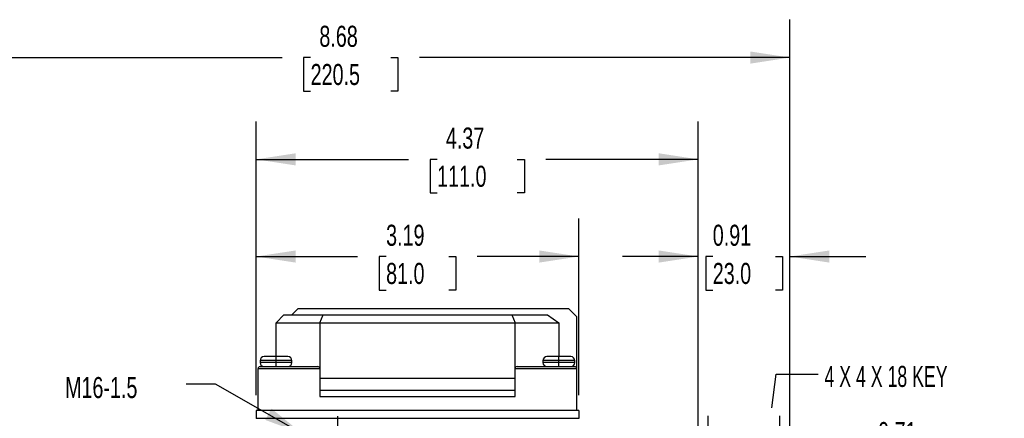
# Model space of a CAD drawing. Header units: inches. Extents: x 0 to 33, y 0 to 25.5.
# Tile 5 of 19: x 6.4 to 16.1, y 11.3 to 15.3. Entities that reach past the tile are written whole.
import ezdxf

# ---------------------------------------------------------------- set-up
doc = ezdxf.new("R2010")
doc.units = ezdxf.units.IN
doc.header["$LTSCALE"] = 3
doc.header["$MEASUREMENT"] = 0
doc.linetypes.add('CENTERX2', pattern=[0.8, 0.5, -0.1, 0.1, -0.1])
doc.layers.add('CENTER', color=40, linetype='CENTERX2')
doc.layers.add('DIMENSIONS', color=140, linetype='Continuous', lineweight=25)
doc.layers.add('TEXT', color=140, linetype='Continuous', lineweight=25)
doc.styles.add('SLDTEXTSTYLE0', font='TXT', dxfattribs={"width": 0.7})
doc.styles.add('SLDTEXTSTYLE2', font='TXT', dxfattribs={"width": 0.628571})
doc.dimstyles.new('SLDDIMSTYLE0', dxfattribs={"dimtxt": 0.208333, "dimasz": 0.39, "dimexe": 0, "dimexo": 0.0625, "dimgap": 0.052083, "dimtad": 0, "dimtih": 1, "dimtoh": 1, "dimrnd": 1e-09, "dimdsep": 46, "dimtxsty": 'SLDTEXTSTYLE0', "dimsah": 1, "dimcen": 0.09, "dimadec": 0, "dimazin": 2, "dimtfac": 1, "dimtmove": 0, "dimatfit": 0, "dimfxl": 0, "dimfrac": 2, "dimtolj": 1, "dimtzin": 12, "dimarcsym": 0})
doc.dimstyles.new('SLDDIMSTYLE1', dxfattribs={"dimtxt": 0.208333, "dimasz": 0.39, "dimexe": 0, "dimexo": 0.0625, "dimgap": 0.052083, "dimtad": 0, "dimtih": 1, "dimtoh": 1, "dimrnd": 1e-09, "dimzin": 12, "dimdsep": 46, "dimtxsty": 'SLDTEXTSTYLE0', "dimsah": 1, "dimcen": 0.09, "dimadec": 0, "dimazin": 3, "dimtfac": 1, "dimtofl": 0, "dimtmove": 0, "dimatfit": 3, "dimfxl": 0, "dimfrac": 2, "dimtolj": 1, "dimtzin": 12, "dimarcsym": 0})
doc.dimstyles.new('SLDDIMSTYLE2', dxfattribs={"dimtxt": 0.18, "dimasz": 0.39, "dimexe": 0, "dimexo": 0.0625, "dimgap": 0, "dimtad": 0, "dimtih": 1, "dimtoh": 1, "dimdec": 0, "dimrnd": 1e-09, "dimzin": 0, "dimdsep": 46, "dimtxsty": 'Standard', "dimsah": 1, "dimcen": 0.09, "dimadec": 0, "dimazin": 0, "dimtfac": 0.39, "dimtdec": 0, "dimtofl": 0, "dimtmove": 0, "dimatfit": 3, "dimfxl": 0, "dimfrac": 2, "dimtolj": 1, "dimtzin": 0, "dimarcsym": 0})

# ---------------------------------------------------------------- blocks, each defined once
blk = doc.blocks.new('_D_5')
at = {"layer": 'DIMENSIONS'}
for p, q in [((8.7081, 11.5657), (8.7081, 13.313)), ((11.8971, 11.5657), (11.8971, 13.313)), ((8.7081, 12.938), (9.7106, 12.938)), ((9.993, 12.9376), (9.923, 12.9376)), ((9.923, 12.9376), (9.923, 12.6063)), ((10.6122, 12.9376), (10.6822, 12.9376)), ((10.6822, 12.9376), (10.6822, 12.6063)), ((11.8971, 12.938), (10.8946, 12.938)), ((9.923, 12.6063), (9.993, 12.6063)), ((10.6822, 12.6063), (10.6122, 12.6063))]:
    blk.add_line(p, q, dxfattribs=at)
for points in [[(8.7081, 12.938), (9.0981, 12.878), (9.0981, 12.998)], [(11.8971, 12.938), (11.5071, 12.998), (11.5071, 12.878)]]:
    blk.add_solid(points, dxfattribs=at)
at = {"layer": 'DIMENSIONS', "char_height": 0.20833, "attachment_point": 1, "style": 'SLDTEXTSTYLE0'}
for s, insert in [('3.19', (9.993, 13.2528)), ('81.0', (9.993, 12.8748))]:
    blk.add_mtext(s, dxfattribs=dict(at, insert=insert))
blk = doc.blocks.new('_D_6')
at = {"layer": 'DIMENSIONS'}
for p, q in [((8.7081, 11.5657), (8.7081, 14.2746)), ((13.0782, 11.0754), (13.0782, 14.2746)), ((8.7081, 13.8996), (10.2145, 13.8996)), ((10.4969, 13.8992), (10.4269, 13.8992)), ((10.4269, 13.8992), (10.4269, 13.5679)), ((11.2894, 13.8992), (11.3594, 13.8992)), ((11.3594, 13.8992), (11.3594, 13.5679)), ((13.0782, 13.8996), (11.5718, 13.8996)), ((10.4269, 13.5679), (10.4969, 13.5679)), ((11.3594, 13.5679), (11.2894, 13.5679)), ((13.0782, 9.1838), (13.0782, 10.8954))]:
    blk.add_line(p, q, dxfattribs=at)
for points in [[(8.7081, 13.8996), (9.0981, 13.8396), (9.0981, 13.9596)], [(13.0782, 13.8996), (12.6882, 13.9596), (12.6882, 13.8396)]]:
    blk.add_solid(points, dxfattribs=at)
at = {"layer": 'DIMENSIONS', "char_height": 0.20833, "attachment_point": 1, "style": 'SLDTEXTSTYLE0'}
for s, insert in [('4.37', (10.5835, 14.2144)), ('111.0', (10.4969, 13.8364))]:
    blk.add_mtext(s, dxfattribs=dict(at, insert=insert))
blk = doc.blocks.new('_D_7')
at = {"layer": 'DIMENSIONS'}
for p, q in [((5.3026, 11.2104), (5.3026, 15.2819)), ((13.9837, 11.0754), (13.9837, 15.2819)), ((5.3026, 14.9069), (8.9645, 14.9069)), ((9.2469, 14.9064), (9.1769, 14.9064)), ((9.1769, 14.9064), (9.1769, 14.5751)), ((10.0394, 14.9064), (10.1094, 14.9064)), ((10.1094, 14.9064), (10.1094, 14.5751)), ((13.9837, 14.9069), (10.3218, 14.9069)), ((9.1769, 14.5751), (9.2469, 14.5751)), ((10.1094, 14.5751), (10.0394, 14.5751)), ((5.3026, 10.4935), (5.3026, 11.0304)), ((13.9837, 9.0657), (13.9837, 10.8954))]:
    blk.add_line(p, q, dxfattribs=at)
for points in [[(5.3026, 14.9069), (5.6926, 14.8469), (5.6926, 14.9669)], [(13.9837, 14.9069), (13.5937, 14.9669), (13.5937, 14.8469)]]:
    blk.add_solid(points, dxfattribs=at)
at = {"layer": 'DIMENSIONS', "char_height": 0.20833, "attachment_point": 1, "style": 'SLDTEXTSTYLE0'}
for s, insert in [('8.68', (9.3335, 15.2216)), ('220.5', (9.2469, 14.8437))]:
    blk.add_mtext(s, dxfattribs=dict(at, insert=insert))
blk = doc.blocks.new('_D_8')
at = {"layer": 'DIMENSIONS'}
for p, q in [((13.1766, 9.1641), (13.1766, 11.3604)), ((13.8853, 9.1641), (13.8853, 11.3604)), ((13.1766, 10.9854), (12.4266, 10.9854)), ((13.8853, 10.9854), (14.5728, 10.9854)), ((14.8552, 10.985), (14.7852, 10.985)), ((14.7852, 10.985), (14.7852, 10.6537)), ((15.4744, 10.985), (15.5444, 10.985)), ((15.5444, 10.985), (15.5444, 10.6537)), ((14.7852, 10.6537), (14.8552, 10.6537)), ((15.5444, 10.6537), (15.4744, 10.6537))]:
    blk.add_line(p, q, dxfattribs=at)
for points in [[(13.1766, 10.9854), (12.7866, 11.0454), (12.7866, 10.9254)], [(13.8853, 10.9854), (14.2753, 10.9254), (14.2753, 11.0454)]]:
    blk.add_solid(points, dxfattribs=at)
at = {"layer": 'DIMENSIONS', "char_height": 0.20833, "attachment_point": 1, "style": 'SLDTEXTSTYLE0'}
for s, insert in [('0.71', (14.8552, 11.3002)), ('18.0', (14.8552, 10.9222))]:
    blk.add_mtext(s, dxfattribs=dict(at, insert=insert))
blk = doc.blocks.new('_D_9')
at = {"layer": 'DIMENSIONS'}
for p, q in [((13.0782, 11.0754), (13.0782, 13.313)), ((13.9837, 11.0754), (13.9837, 13.313)), ((13.0782, 12.938), (12.3282, 12.938)), ((13.2213, 12.9376), (13.1513, 12.9376)), ((13.1513, 12.9376), (13.1513, 12.6063)), ((13.8405, 12.9376), (13.9105, 12.9376)), ((13.9105, 12.9376), (13.9105, 12.6063)), ((13.9837, 12.938), (14.7337, 12.938)), ((13.1513, 12.6063), (13.2213, 12.6063)), ((13.9105, 12.6063), (13.8405, 12.6063)), ((13.0782, 9.1838), (13.0782, 10.8954)), ((13.9837, 9.0657), (13.9837, 10.8954))]:
    blk.add_line(p, q, dxfattribs=at)
for points in [[(13.0782, 12.938), (12.6882, 12.998), (12.6882, 12.878)], [(13.9837, 12.938), (14.3737, 12.878), (14.3737, 12.998)]]:
    blk.add_solid(points, dxfattribs=at)
at = {"layer": 'DIMENSIONS', "char_height": 0.20833, "attachment_point": 1, "style": 'SLDTEXTSTYLE0'}
for s, insert in [('0.91', (13.2213, 13.2528)), ('23.0', (13.2213, 12.8748))]:
    blk.add_mtext(s, dxfattribs=dict(at, insert=insert))
blk = doc.blocks.new('SW_CENTERMARKSYMBOL_0')
at = {"layer": 'CENTER', "color": 0}
for p, q in [((0, 0.2), (0, 0.5331)), ((0, 0), (0, 0.1)), ((-0.2, 0), (-0.5331, 0)), ((0, 0), (-0.1, 0)), ((0, 0), (0, -0.1)), ((0, 0), (0.1, 0)), ((0.2, 0), (0.5331, 0)), ((0, -0.2), (0, -0.5331))]:
    blk.add_line(p, q, dxfattribs=at)

msp = doc.modelspace()

# ---------------------------------------------------------------- linework, layer by layer
for p, q in [((8.9837, 12.3606), (8.9049, 12.2818)), ((8.9837, 12.3606), (9.3706, 12.3606)), ((9.1215, 12.4196), (9.0624, 12.3606)), ((11.7986, 12.4196), (9.1215, 12.4196)), ((9.338, 12.2818), (9.3706, 12.3606)), ((9.3706, 12.3606), (11.2345, 12.3606)), ((11.2345, 12.3606), (11.2672, 12.2818)), ((11.2345, 12.3606), (11.5889, 12.3606)), ((11.5889, 12.3606), (11.7002, 12.2818)), ((11.7986, 12.4196), (11.8774, 12.3409)), ((8.9049, 12.2818), (9.338, 12.2818)), ((8.9049, 11.9472), (8.9049, 12.2818)), ((9.338, 12.2818), (9.338, 11.8291)), ((9.338, 12.2818), (11.2672, 12.2818)), ((11.2672, 11.8291), (11.2672, 12.2818)), ((11.2672, 12.2818), (11.7002, 12.2818)), ((11.7002, 12.2818), (11.7002, 11.9472)), ((11.8774, 11.8291), (11.8774, 12.3409)), ((8.7475, 11.9078), (8.7475, 11.8881)), ((8.9049, 11.9078), (8.7475, 11.9078)), ((8.9049, 11.8881), (8.7475, 11.8881)), ((8.9049, 11.9472), (8.7868, 11.9472)), ((8.9049, 11.9078), (8.9049, 11.9472)), ((9.0231, 11.9472), (8.9049, 11.9472)), ((8.9049, 11.8881), (8.9049, 11.9078)), ((9.0624, 11.9078), (8.9049, 11.9078)), ((8.9049, 11.8487), (8.9049, 11.8881)), ((9.0624, 11.8881), (8.9049, 11.8881)), ((9.0624, 11.8881), (9.0624, 11.9078)), ((11.5427, 11.9078), (11.5427, 11.8881)), ((11.7002, 11.9078), (11.5427, 11.9078)), ((11.7002, 11.8881), (11.5427, 11.8881)), ((11.7002, 11.9472), (11.5821, 11.9472)), ((11.7002, 11.9078), (11.7002, 11.9472)), ((11.8183, 11.9472), (11.7002, 11.9472)), ((11.7002, 11.8881), (11.7002, 11.9078)), ((11.8577, 11.9078), (11.7002, 11.9078)), ((11.7002, 11.8487), (11.7002, 11.8881)), ((11.8577, 11.8881), (11.7002, 11.8881)), ((11.8577, 11.8881), (11.8577, 11.9078)), ((8.7278, 11.4157), (8.7278, 11.8291)), ((8.7278, 11.8291), (9.338, 11.8291)), ((8.7475, 11.8487), (9.3183, 11.8487)), ((9.338, 11.8291), (9.338, 11.5535)), ((11.2672, 11.8291), (11.8774, 11.8291)), ((11.2672, 11.5535), (11.2672, 11.8291)), ((11.2868, 11.8487), (11.8577, 11.8487)), ((11.8774, 11.4157), (11.8774, 11.8291)), ((11.2672, 11.7306), (9.338, 11.7306)), ((11.2672, 11.6125), (9.338, 11.6125)), ((9.338, 11.5535), (11.2672, 11.5535)), ((8.7081, 11.4157), (8.7081, 11.3369)), ((11.8971, 11.4157), (8.7081, 11.4157)), ((11.8971, 11.4157), (11.8971, 11.3369)), ((11.8971, 11.3369), (8.7081, 11.3369))]:
    msp.add_line(p, q)
for centre, radius, start, end in [((8.7868, 11.9078), 0.0394, 90, 180), ((8.7868, 11.8881), 0.0394, 180, 270), ((9.0231, 11.9078), 0.0394, 0, 90), ((9.0231, 11.8881), 0.0394, 270, 0), ((11.5821, 11.9078), 0.0394, 90, 180), ((11.5821, 11.8881), 0.0394, 180, 270), ((11.8183, 11.9078), 0.0394, 0, 90), ((11.8183, 11.8881), 0.0394, 270, 0), ((8.7475, 11.8291), 0.0197, 90, 180), ((9.3183, 11.8291), 0.0197, 0, 90), ((11.2868, 11.8291), 0.0197, 90, 180), ((11.8577, 11.8291), 0.0197, 0, 90)]:
    msp.add_arc(centre, radius, start, end)

# ---------------------------------------------------------------- block references
at = {"layer": 'CENTER'}
msp.add_blockref('SW_CENTERMARKSYMBOL_0', (9.5152, 10.8251), dxfattribs=at)

# ---------------------------------------------------------------- texts
at = {"layer": 'TEXT', "linetype": 'CENTERX2', "lineweight": 18, "attachment_point": 1}
for s, insert, char_height, style in [('4 X 4 X 18 KEY', (14.3254, 11.8561), 0.208333, 'SLDTEXTSTYLE2'), ('M16-1.5', (6.8199, 11.7458), 0.20833, 'SLDTEXTSTYLE0')]:
    msp.add_mtext(s, dxfattribs=dict(at, insert=insert, char_height=char_height, style=style))

# ---------------------------------------------------------------- dimensions: what is measured, and where the dimension line sits
at = {"layer": 'DIMENSIONS'}
for base, p1, p2, dimstyle, picture, middle in [((5.3026, 14.9069), (13.9837, 8.9157), (5.3026, 10.3435), 'SLDDIMSTYLE1', '_D_7', (9.6431, 14.9069)), ((13.0782, 13.8996), (8.7081, 11.4157), (13.0782, 9.0338), 'SLDDIMSTYLE1', '_D_6', (10.8931, 13.8996)), ((8.7081, 12.938), (11.8971, 11.4157), (8.7081, 11.4157), 'SLDDIMSTYLE1', '_D_5', (10.3026, 12.938)), ((13.0782, 12.938), (13.9837, 8.9157), (13.0782, 9.0338), 'SLDDIMSTYLE0', '_D_9', (13.5309, 12.938)), ((13.1766, 10.9854), (13.8853, 9.0141), (13.1766, 9.0141), 'SLDDIMSTYLE0', '_D_8', (15.1648, 10.9854))]:
    dim = msp.add_linear_dim(base=base, p1=p1, p2=p2, dimstyle=dimstyle, dxfattribs=at)
    dim.commit()
    dim.dimension.update_dxf_attribs({"geometry": picture, "text_midpoint": middle, "dimtype": 160})

# ---------------------------------------------------------------- leaders
at = {"layer": 'TEXT', "linetype": 'CENTERX2', "lineweight": 18}
for points in [[(13.5208, 9.0583), (13.8466, 11.7731), (14.2639, 11.7731)], [(9.1679, 11.1836), (8.3055, 11.6764), (8.0164, 11.6764)]]:
    msp.add_leader(points, dimstyle='SLDDIMSTYLE2', dxfattribs=at)

doc.saveas('drawing.dxf')
